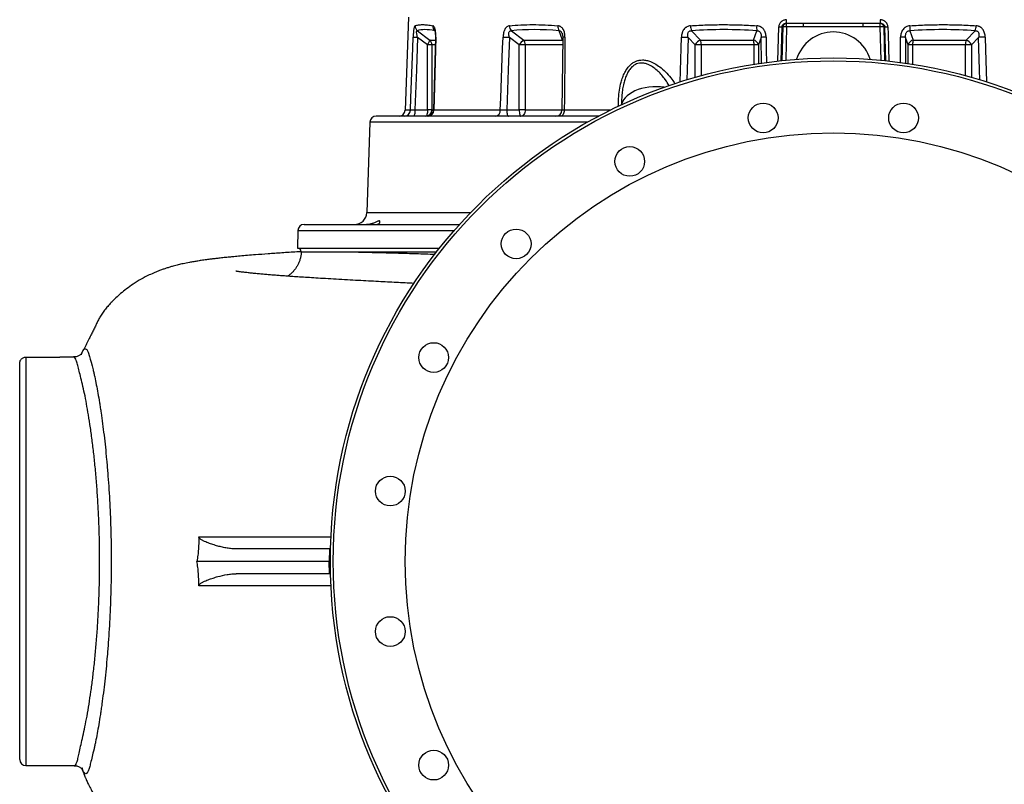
# Model space of a CAD drawing. Header units: millimetres. Extents: x 6509 to 14247, y 2145 to 17923.
# Tile 2 of 9: x 6509 to 10488, y 3715 to 6802. Entities that reach past the tile are written whole.
import ezdxf

# ---------------------------------------------------------------- set-up
doc = ezdxf.new("R2010")
doc.units = ezdxf.units.MM
doc.header["$LTSCALE"] = 5

msp = doc.modelspace()

# ---------------------------------------------------------------- linework, layer by layer
at = {"color": 7, "linetype": 'Continuous', "lineweight": 25}
for p, q in [((8080.2, 6812.6), (8067.1, 6436.8)), ((9593.7, 6773.2), (9589.2, 6773.2)), ((9606.5, 6787.6), (9608.2, 6787.6)), ((9608.2, 6787.6), (9676.4, 6787.6)), ((9608.2, 6773.2), (9608.2, 6787.6)), ((9676.4, 6773.2), (9608.2, 6773.2)), ((9676.4, 6773.2), (9676.4, 6787.6)), ((9917.7, 6773.2), (9917.7, 6787.6)), ((9917.7, 6787.6), (9985.9, 6787.6)), ((9985.9, 6773.2), (9917.7, 6773.2)), ((9985.9, 6773.2), (9985.9, 6787.6)), ((9985.9, 6787.6), (9987.6, 6787.6)), ((10004.9, 6773.2), (10000.4, 6773.2)), ((8116.1, 6757.7), (8166, 6720.1)), ((8157, 6701), (8117.2, 6730.9)), ((8189.1, 6731.6), (8181.1, 6437)), ((8528, 6701), (8488.2, 6730.9)), ((8495.9, 6757.7), (8545.8, 6720.1)), ((8702.2, 6720.1), (8688.8, 6757.7)), ((8703.5, 6731.2), (8700.6, 6437.4)), ((9239.1, 6701), (9209.9, 6730.9)), ((9224.4, 6757.7), (9260.9, 6720.1)), ((9474.5, 6720.1), (9487.9, 6757.7)), ((9505.2, 6730.9), (9494.5, 6701)), ((10099.6, 6701), (10089, 6730.9)), ((10106.3, 6757.7), (10119.6, 6720.1)), ((10333.2, 6720.1), (10369.7, 6757.7)), ((10384.2, 6730.9), (10355.1, 6701)), ((8174.7, 6701), (8157, 6701)), ((8157, 6437.6), (8157, 6701)), ((8174.7, 6701), (8174.7, 6437.6)), ((8528, 6437.6), (8528, 6701)), ((8552.2, 6701), (8528, 6701)), ((8545.8, 6720.1), (8702.2, 6720.1)), ((8552.2, 6701), (8552.2, 6437.6)), ((9263.2, 6701), (9239.1, 6701)), ((9260.9, 6720.1), (9474.5, 6720.1)), ((9476.8, 6701), (9263.2, 6701)), ((9494.5, 6701), (9476.8, 6701)), ((10117.3, 6701), (10099.6, 6701)), ((10330.9, 6701), (10117.3, 6701)), ((10119.6, 6720.1), (10333.2, 6720.1)), ((10355.1, 6701), (10330.9, 6701)), ((8848.3, 6412.6), (7949.7, 6412.6)), ((8106.3, 6437.6), (8157, 6437.6)), ((8174.7, 6437.6), (8157, 6437.6)), ((8451.4, 6436.8), (8182.7, 6436.8)), ((8477.4, 6437.6), (8528, 6437.6)), ((8552.2, 6437.6), (8528, 6437.6)), ((7924.7, 6388.5), (7912, 6023.4)), ((7658.3, 5975.1), (8286.6, 5975.1)), ((7633.3, 5950.6), (7632.1, 5880.1)), ((7632.1, 5880.1), (8206.2, 5880.1)), ((7647.1, 5865.1), (7649.9, 5865.1)), ((6509.3, 3815.1), (6509.3, 5415.1)), ((6534.3, 5439.8), (6672.1, 5439.8)), ((6727.1, 5440.1), (6672.1, 5440.1)), ((6672.1, 5440.1), (6672.1, 5439.8)), ((7761.2, 4665.1), (7384.1, 4665.1)), ((7761.2, 4665.1), (7760.3, 4615.1)), ((7765.2, 4665.1), (7761.2, 4665.1)), ((7760.3, 4615.1), (7225.7, 4615.1)), ((7761.2, 4565.1), (7760.3, 4615.1)), ((7764.6, 4615.1), (7760.3, 4615.1)), ((7761.2, 4565.1), (7384.1, 4565.1)), ((7765.2, 4565.1), (7761.2, 4565.1)), ((6534.3, 3790.1), (6729.6, 3790.1))]:
    msp.add_line(p, q, dxfattribs=at)
at = {"color": 8, "linetype": 'Continuous', "lineweight": 25}
for p, q in [((9572.8, 6634.9), (9576.6, 6773.2)), ((9589.2, 6773.2), (9585.4, 6636.5)), ((9590, 6637.1), (9593.7, 6773.2)), ((9608.2, 6773.2), (9604.6, 6638.5)), ((9989.6, 6638.5), (9985.9, 6773.2)), ((10000.4, 6773.2), (10004.1, 6637.1)), ((10008.7, 6635.7), (10004.9, 6773.2)), ((9506.2, 6625.9), (9505.2, 6730.9)), ((10089, 6730.9), (10087.9, 6626.1)), ((8166, 6720.1), (8188.8, 6720.1)), ((8188.2, 6701), (8174.7, 6701)), ((8703.2, 6701), (8552.2, 6701)), ((8702.2, 6720.1), (8703.6, 6718.3)), ((9239.1, 6569.5), (9239.1, 6701)), ((9263.2, 6701), (9263.2, 6576.3)), ((9476.8, 6622.2), (9476.8, 6701)), ((9494.5, 6701), (9494.5, 6625)), ((10099.6, 6625), (10099.6, 6701)), ((10117.3, 6701), (10117.3, 6622.2)), ((10330.9, 6576.3), (10330.9, 6701)), ((10355.1, 6701), (10355.1, 6569.5)), ((8088.1, 6436.8), (8067.1, 6436.8)), ((8174.7, 6437.6), (8181.1, 6437.6)), ((8552.2, 6437.6), (8700.6, 6437.6)), ((8895.5, 6436.8), (8709.8, 6436.8)), ((8804, 6388.5), (7924.7, 6388.5)), ((7912, 6023.4), (8331.5, 6023.4)), ((7633.3, 5950.6), (8264.8, 5950.6)), ((6534.3, 5439.8), (6534.3, 3790.1))]:
    msp.add_line(p, q, dxfattribs=at)
at = {"color": 8, "linetype": 'Continuous', "lineweight": 25, "flags": 128}
for points in [[(10017.5, 6773.2), (10018.3, 6743.2), (10021.3, 6634.4)], [(9178.4, 6550.3), (9182.1, 6686.6), (9183.3, 6731.8)], [(9209.9, 6730.9), (9206.4, 6599.7), (9205.3, 6558.8)], [(9525.4, 6731.8), (9525.9, 6681.8), (9526.4, 6628.6)], [(10067.7, 6629.4), (10068.3, 6686.6), (10068.8, 6731.8)], [(10388.9, 6559), (10387.8, 6599.7), (10384.2, 6730.9)], [(10410.8, 6731.8), (10412.2, 6681.8), (10415.7, 6551.1)], [(9113.4, 6529.2), (9098.2, 6530.8), (9082.7, 6531.5), (9067.2, 6531.1), (9051.8, 6529.7), (9036.7, 6527.4), (9022.1, 6524), (9008.3, 6519.7), (8995.4, 6514.6), (8983.5, 6508.6), (8972.8, 6502), (8963.5, 6494.6), (8955.6, 6486.8), (8949.3, 6478.5), (8944.7, 6469.8), (8941.7, 6460.9), (8941.3, 6458.7)], [(6758.7, 5449.1), (6759.6, 5452.4), (6764.6, 5464.8), (6769.9, 5471.9), (6775.1, 5473.7), (6780.3, 5469.8), (6785.7, 5459.5), (6791.3, 5442.7), (6794.4, 5431.6), (6797.9, 5418.9), (6801.7, 5404.5), (6806, 5388.4), (6806, 5388.4), (6806, 5388.4)]]:
    msp.add_lwpolyline(points, dxfattribs=at)
at = {"color": 7, "linetype": 'Continuous', "lineweight": 25, "flags": 128}
for points in [[(8088.1, 6436.8), (8089.9, 6486.7), (8097.3, 6686.6), (8099, 6731.8)], [(8099, 6731.8), (8099.8, 6731.7), (8101.1, 6731.7), (8102.9, 6731.6), (8105.1, 6731.4), (8107.7, 6731.3), (8110.6, 6731.2), (8113.8, 6731.1), (8117.2, 6730.9)], [(8117.2, 6730.9), (8112.3, 6599.7), (8106.3, 6437.6)], [(8190.6, 6731.8), (8189.3, 6681.8), (8183.9, 6482), (8182.7, 6436.8)], [(8451.4, 6436.8), (8453.2, 6486.7), (8460.6, 6686.6), (8462.3, 6731.8)], [(8462.3, 6731.8), (8464.8, 6731.7), (8467.6, 6731.7), (8470.7, 6731.6), (8474, 6731.4), (8477.5, 6731.3), (8481.1, 6731.2), (8484.7, 6731.1), (8488.2, 6730.9)], [(8488.2, 6730.9), (8483.3, 6599.7), (8477.4, 6437.6)], [(8712.7, 6731.8), (8712.2, 6681.8), (8710.3, 6482), (8709.8, 6436.8)], [(9183.3, 6731.8), (9186.8, 6731.7), (9190.3, 6731.7), (9193.9, 6731.6), (9197.5, 6731.4), (9200.9, 6731.3), (9204.2, 6731.2), (9207.2, 6731.1), (9209.9, 6730.9)], [(10410.8, 6731.8), (10407.4, 6731.7), (10403.8, 6731.7), (10400.2, 6731.6), (10396.7, 6731.4), (10393.2, 6731.3), (10389.9, 6731.2), (10386.9, 6731.1), (10384.2, 6730.9)], [(8106.3, 6437.6), (8106.2, 6432.8), (8105.8, 6428.1), (8105.3, 6423.7), (8104.4, 6420), (8103.5, 6416.8), (8102.3, 6414.5), (8101.1, 6413.1), (8099.9, 6412.6)], [(8157, 6437.6), (8156.9, 6432.8), (8156.5, 6428.1), (8155.9, 6423.7), (8155.1, 6420), (8154.1, 6416.8), (8153, 6414.5), (8151.8, 6413.1), (8150.5, 6412.6)], [(8477.4, 6437.6), (8477.5, 6432.8), (8477.8, 6428.1), (8478.4, 6423.7), (8479.3, 6420), (8480.2, 6416.8), (8481.4, 6414.5), (8482.6, 6413.1), (8483.8, 6412.6)], [(8528, 6437.6), (8528.1, 6432.8), (8528.5, 6428.1), (8529.1, 6423.7), (8529.9, 6420), (8530.9, 6416.8), (8532, 6414.5), (8533.2, 6413.1), (8534.5, 6412.6)], [(8552.2, 6437.6), (8551.8, 6432.8), (8550.8, 6428.1), (8549.2, 6423.7), (8547, 6420), (8544.3, 6416.8), (8541.2, 6414.5), (8537.9, 6413.1), (8534.5, 6412.6)], [(8709.8, 6436.8), (8709.5, 6432), (8708.5, 6427.5), (8707, 6423.3), (8705.1, 6419.6), (8702.7, 6416.7), (8700, 6414.5), (8697.1, 6413.1), (8694.1, 6412.6)]]:
    msp.add_lwpolyline(points, dxfattribs=at)
at = {"color": 7, "linetype": 'Continuous', "lineweight": 25}
for centre, radius in [((9797.1, 4615.1), 2032.5), ((9797.1, 4615.1), 2020.9), ((9513.5, 6405.3), 60), ((10080.6, 6405.3), 60), ((9797.1, 4615.1), 1730), ((8974.2, 6230.1), 60), ((8515.4, 5896.8), 60), ((8182.1, 5438), 60), ((8006.9, 4898.7), 60), ((8006.9, 4331.6), 60), ((8182.1, 3792.3), 60)]:
    msp.add_circle(centre, radius, dxfattribs=at)
for centre, radius, start, end in [((8132.5, 6777.1), 25.4, 178.717, 229.9439), ((8203.7, 6776.1), 25, 176.3019, 227.3132), ((8518.2, 6777.7), 29.9, 179.9609, 221.9562), ((8714.6, 6774.5), 30.8, 174.0088, 213.0778), ((9277.3, 6779.3), 57.2, 181.6297, 202.2301), ((9584.3, 6769.3), 97.2, 175.0644, 186.8937), ((9582.9, 6944.6), 171.5, 267.9026, 272.0974), ((9608.4, 6772.9), 14.7, 90.9643, 179.0216), ((9600.9, 6595.3), 178.1, 87.6696, 92.3304), ((9574.4, 6798.6), 33.9, 341.1013, 5.8997), ((10019.7, 6798.6), 33.9, 174.1003, 198.8987), ((9985.7, 6772.9), 14.7, 0.9784, 89.0357), ((9993.2, 6595.3), 178.1, 87.6696, 92.3304), ((10011.2, 6944.6), 171.5, 267.9026, 272.0974), ((10009.8, 6769.3), 97.2, 353.1063, 4.9356), ((10316.8, 6779.3), 57.2, 337.7699, 358.3703), ((9525.5, 6494.9), 236.9, 90.0277, 94.9186), ((9797.1, 6597.6), 155, 90, 163.2883), ((9797.1, 6597.6), 155, 16.7117, 90), ((10068.6, 6494.9), 236.9, 85.0814, 89.9723), ((8127.7, 6726.5), 38.9, 318.9044, 350.5007), ((8149.3, 6701.1), 25.4, 359.7812, 48.7142), ((8591.9, 6659.3), 76.3, 127.1638, 146.917), ((8522.1, 6701.7), 30, 358.6199, 37.8779), ((9274.7, 6682.4), 40.2, 110.0667, 152.4355), ((9193.9, 6702.3), 69.3, 358.8852, 14.8782), ((9468.7, 6694.1), 26.7, 14.9583, 77.4945), ((9407.5, 6702.3), 69.3, 358.8852, 14.8782), ((10125.4, 6694.1), 26.7, 102.5055, 165.0417), ((10186.6, 6702.3), 69.3, 165.1218, 181.1148), ((10400.2, 6702.3), 69.3, 165.1218, 181.1148), ((10319.4, 6682.4), 40.2, 27.5645, 69.9333), ((7949.7, 6387.6), 25, 90, 178), ((8042.1, 6437.6), 25, 270, 358), ((8063.2, 6437.5), 24.8, 270.3357, 358.3637), ((8150.1, 6437.2), 24.6, 271.0102, 0.9758), ((8156, 6437.6), 25, 270.0012, 358.5242), ((8158.5, 6436.8), 24.1, 271.9578, 0.0038), ((8428.9, 6435), 22.5, 277.7159, 4.5822), ((8675.6, 6437.6), 25, 270.0097, 359.5925), ((7862, 6025.1), 50, 270, 358), ((7658.3, 5950.1), 25, 90, 179), ((7632.1, 5865.1), 15, 0, 90), ((6534.3, 3815.1), 25, 180, 270)]:
    msp.add_arc(centre, radius, start, end, dxfattribs=at)
at = {"color": 8, "linetype": 'Continuous', "lineweight": 25}
for centre, radius, start, end in [((8190.2, 6728.3), 3.51, 83.1846, 110.5773), ((8710, 6703.2), 28.7, 84.6128, 103.1904)]:
    msp.add_arc(centre, radius, start, end, dxfattribs=at)
at = {"color": 7, "linetype": 'Continuous', "lineweight": 25}
for centre, major_axis, ratio, start_param, end_param in [((9830.9, 5298.7), (1733.9, -1446.1), 0.12953, 2.909193, 3.065832), ((9821.8, 5298.7), (1662.3, -1299.1), 0.405307, 2.584852, 2.741491), ((9806.1, 5298.7), (1626.9, -861.5), 0.727121, 2.121931, 2.27857), ((9788, 5298.7), (1626.9, 861.5), 0.727121, 0.863023, 1.019662)]:
    msp.add_ellipse(centre, major_axis=major_axis, ratio=ratio, start_param=start_param, end_param=end_param, dxfattribs=at)
for points, knots in [([(8107.1, 6777.7), (8106.6, 6777.5), (8106.1, 6777.1), (8105.1, 6775.6), (8104.6, 6774.6), (8103.9, 6772.7), (8103.7, 6772), (8103.2, 6770.4), (8103, 6769.6), (8102.4, 6767), (8102, 6765), (8101.3, 6760.6), (8101, 6758.3), (8100.6, 6754.6), (8100.4, 6753.3), (8100.2, 6750.7), (8100, 6749.4), (8099.5, 6742.8), (8099.2, 6737.4), (8099, 6731.8)], [0, 0, 0, 0, 0.125, 0.125, 0.25, 0.25, 0.3125, 0.3125, 0.375, 0.375, 0.5, 0.5, 0.625, 0.625, 0.6875, 0.6875, 0.75, 0.75, 1, 1, 1, 1]), ([(8107.1, 6777.7), (8111.3, 6779.2), (8116, 6780.3), (8126.2, 6781.8), (8137.2, 6782.5), (8150.1, 6781.8), (8163.7, 6780.3), (8171, 6779.2), (8178.7, 6777.7)], [0, 0, 0, 0, 0.25, 0.25, 0.5, 0.75, 0.75, 1, 1, 1, 1]), ([(8190.6, 6731.8), (8190.7, 6734.6), (8190.7, 6737.3), (8190.6, 6742.8), (8190.5, 6745.5), (8190, 6750.8), (8189.8, 6753.4), (8189.2, 6757.1), (8189, 6758.3), (8188.6, 6760.6), (8188.3, 6761.7), (8187.8, 6763.9), (8187.5, 6765), (8186.9, 6766.9), (8186.6, 6767.9), (8185.5, 6770.6), (8184.8, 6772.1), (8183.6, 6774), (8183.2, 6774.6), (8182.3, 6775.6), (8181.9, 6776), (8180.6, 6777.1), (8179.7, 6777.5), (8178.7, 6777.7)], [0, 0, 0, 0, 0.125, 0.125, 0.25, 0.25, 0.375, 0.375, 0.4375, 0.4375, 0.5, 0.5, 0.5625, 0.5625, 0.625, 0.625, 0.75, 0.75, 0.8125, 0.8125, 0.875, 0.875, 1, 1, 1, 1]), ([(8488.3, 6777.7), (8486.5, 6777.5), (8484.7, 6777.1), (8481.2, 6775.6), (8479.5, 6774.6), (8477.1, 6772.7), (8476.3, 6772), (8474.8, 6770.4), (8474, 6769.6), (8472, 6767), (8470.7, 6765), (8468.4, 6760.6), (8467.4, 6758.3), (8466.1, 6754.6), (8465.7, 6753.3), (8465, 6750.7), (8464.6, 6749.4), (8463.2, 6742.8), (8462.5, 6737.4), (8462.3, 6731.8)], [0, 0, 0, 0, 0.125, 0.125, 0.25, 0.25, 0.3125, 0.3125, 0.375, 0.375, 0.5, 0.5, 0.625, 0.625, 0.6875, 0.6875, 0.75, 0.75, 1, 1, 1, 1]), ([(8488.3, 6777.7), (8503.3, 6779.2), (8518.6, 6780.3), (8550, 6781.8), (8582, 6782.5), (8615.3, 6781.8), (8649.2, 6780.3), (8666.5, 6779.2), (8684, 6777.7)], [0, 0, 0, 0, 0.25, 0.25, 0.5, 0.75, 0.75, 1, 1, 1, 1]), ([(8712.7, 6731.8), (8712.7, 6734.6), (8712.6, 6737.3), (8712.1, 6742.8), (8711.7, 6745.5), (8710.5, 6750.8), (8709.8, 6753.4), (8708.4, 6757.1), (8707.9, 6758.3), (8706.8, 6760.6), (8706.2, 6761.7), (8704.9, 6763.9), (8704.3, 6765), (8702.8, 6766.9), (8702.1, 6767.9), (8699.7, 6770.6), (8697.9, 6772.1), (8695.1, 6774), (8694.2, 6774.6), (8692.2, 6775.6), (8691.2, 6776), (8688.2, 6777.1), (8686.1, 6777.5), (8684, 6777.7)], [0, 0, 0, 0, 0.125, 0.125, 0.25, 0.25, 0.375, 0.375, 0.4375, 0.4375, 0.5, 0.5, 0.5625, 0.5625, 0.625, 0.625, 0.75, 0.75, 0.8125, 0.8125, 0.875, 0.875, 1, 1, 1, 1]), ([(9220.1, 6777.7), (9217.5, 6777.5), (9214.9, 6777.1), (9209.9, 6775.6), (9207.4, 6774.6), (9203.9, 6772.7), (9202.8, 6772), (9200.6, 6770.4), (9199.6, 6769.6), (9196.6, 6767), (9194.8, 6765), (9191.5, 6760.6), (9190.1, 6758.3), (9188.3, 6754.6), (9187.7, 6753.3), (9186.7, 6750.7), (9186.3, 6749.4), (9184.3, 6742.8), (9183.5, 6737.4), (9183.3, 6731.8)], [0, 0, 0, 0, 0.125, 0.125, 0.25, 0.25, 0.3125, 0.3125, 0.375, 0.375, 0.5, 0.5, 0.625, 0.625, 0.6875, 0.6875, 0.75, 0.75, 1, 1, 1, 1]), ([(9220.1, 6777.7), (9241.9, 6779.2), (9263.9, 6780.3), (9308, 6781.8), (9352.3, 6782.5), (9397.1, 6781.8), (9442.2, 6780.3), (9464.8, 6779.2), (9487.5, 6777.7)], [0, 0, 0, 0, 0.25, 0.25, 0.5, 0.75, 0.75, 1, 1, 1, 1]), ([(9525.4, 6731.8), (9525.3, 6734.6), (9525.1, 6737.3), (9524.3, 6742.8), (9523.7, 6745.5), (9522.1, 6750.8), (9521.1, 6753.4), (9519.3, 6757.1), (9518.6, 6758.3), (9517.2, 6760.6), (9516.4, 6761.7), (9514.7, 6763.9), (9513.8, 6765), (9511.9, 6766.9), (9510.9, 6767.9), (9507.8, 6770.6), (9505.6, 6772.1), (9501.9, 6774), (9500.7, 6774.6), (9498.1, 6775.6), (9496.9, 6776), (9492.9, 6777.1), (9490.3, 6777.5), (9487.5, 6777.7)], [0, 0, 0, 0, 0.125, 0.125, 0.25, 0.25, 0.375, 0.375, 0.4375, 0.4375, 0.5, 0.5, 0.5625, 0.5625, 0.625, 0.625, 0.75, 0.75, 0.8125, 0.8125, 0.875, 0.875, 1, 1, 1, 1]), ([(9608.1, 6802.1), (9606.2, 6802.1), (9604.2, 6801.9), (9600.3, 6801.2), (9598.4, 6800.7), (9594.7, 6799.4), (9592.9, 6798.5), (9590.4, 6797), (9589.6, 6796.4), (9588, 6795.3), (9587.2, 6794.7), (9585.7, 6793.3), (9585, 6792.7), (9583.7, 6791.2), (9583.1, 6790.4), (9581.3, 6788.1), (9580.2, 6786.4), (9578.5, 6782.8), (9577.9, 6780.9), (9576.9, 6777.1), (9576.7, 6775.2), (9576.6, 6773.2)], [0, 0, 0, 0, 0.125, 0.125, 0.25, 0.25, 0.375, 0.375, 0.4375, 0.4375, 0.5, 0.5, 0.5625, 0.5625, 0.625, 0.625, 0.75, 0.75, 0.875, 0.875, 1, 1, 1, 1]), ([(9589.2, 6773.2), (9589.2, 6774.3), (9589.4, 6775.3), (9590, 6777.4), (9590.4, 6778.4), (9591.4, 6780.3), (9592.1, 6781.1), (9593.5, 6782.7), (9594.3, 6783.4), (9595.9, 6784.6), (9596.8, 6785.2), (9598.6, 6786.1), (9599.6, 6786.4), (9601.5, 6787), (9602.5, 6787.3), (9604.5, 6787.6), (9605.5, 6787.6), (9606.5, 6787.6)], [0, 0, 0, 0, 0.125, 0.125, 0.25, 0.25, 0.375, 0.375, 0.5, 0.5, 0.625, 0.625, 0.75, 0.75, 0.875, 0.875, 1, 1, 1, 1]), ([(9676.4, 6787.6), (9696.5, 6787.6), (9716.6, 6787.7), (9756.8, 6787.8), (9776.9, 6787.8), (9817.2, 6787.8), (9837.3, 6787.8), (9877.5, 6787.7), (9897.6, 6787.6), (9917.7, 6787.6)], [0, 0, 0, 0, 0.25, 0.25, 0.5, 0.5, 0.75, 0.75, 1, 1, 1, 1]), ([(9917.7, 6773.2), (9897.6, 6773.2), (9877.5, 6773.2), (9837.3, 6773.4), (9817.2, 6773.5), (9776.9, 6773.5), (9756.8, 6773.4), (9716.6, 6773.2), (9696.5, 6773.2), (9676.4, 6773.2)], [0, 0, 0, 0, 0.25, 0.25, 0.5, 0.5, 0.75, 0.75, 1, 1, 1, 1]), ([(10017.5, 6773.2), (10017.4, 6775.2), (10017.2, 6777.2), (10016.2, 6781), (10015.6, 6782.8), (10014.3, 6785.5), (10013.8, 6786.4), (10012.8, 6788.1), (10012.2, 6788.9), (10010.4, 6791.3), (10009.1, 6792.7), (10006.9, 6794.7), (10006.1, 6795.3), (10004.5, 6796.5), (10003.7, 6797), (10001.2, 6798.5), (9999.4, 6799.4), (9995.7, 6800.7), (9993.8, 6801.2), (9989.9, 6801.9), (9988, 6802.1), (9986, 6802.1)], [0, 0, 0, 0, 0.125, 0.125, 0.25, 0.25, 0.3125, 0.3125, 0.375, 0.375, 0.5, 0.5, 0.5625, 0.5625, 0.625, 0.625, 0.75, 0.75, 0.875, 0.875, 1, 1, 1, 1]), ([(9987.6, 6787.6), (9989.6, 6787.6), (9991.6, 6787.3), (9995.5, 6786.1), (9997.3, 6785.3), (9999.8, 6783.4), (10000.6, 6782.7), (10002, 6781.2), (10002.7, 6780.3), (10003.7, 6778.4), (10004.1, 6777.5), (10004.7, 6775.4), (10004.9, 6774.3), (10004.9, 6773.2)], [0, 0, 0, 0, 0.25, 0.25, 0.5, 0.5, 0.625, 0.625, 0.75, 0.75, 0.875, 0.875, 1, 1, 1, 1]), ([(10106.6, 6777.7), (10103.9, 6777.5), (10101.1, 6777.1), (10095.9, 6775.6), (10093.3, 6774.6), (10089.7, 6772.7), (10088.5, 6772), (10086.3, 6770.4), (10085.2, 6769.6), (10082.1, 6767), (10080.2, 6765), (10076.8, 6760.6), (10075.4, 6758.3), (10073.6, 6754.6), (10073, 6753.3), (10072, 6750.7), (10071.6, 6749.4), (10069.6, 6742.8), (10068.8, 6737.4), (10068.8, 6731.8)], [0, 0, 0, 0, 0.125, 0.125, 0.25, 0.25, 0.3125, 0.3125, 0.375, 0.375, 0.5, 0.5, 0.625, 0.625, 0.6875, 0.6875, 0.75, 0.75, 1, 1, 1, 1]), ([(10106.6, 6777.7), (10129.3, 6779.2), (10151.9, 6780.3), (10197, 6781.8), (10241.8, 6782.5), (10286.2, 6781.8), (10330.3, 6780.3), (10352.2, 6779.2), (10374, 6777.7)], [0, 0, 0, 0, 0.25, 0.25, 0.5, 0.75, 0.75, 1, 1, 1, 1]), ([(10410.8, 6731.8), (10410.7, 6734.6), (10410.5, 6737.3), (10409.6, 6742.8), (10409, 6745.5), (10407.4, 6750.8), (10406.4, 6753.4), (10404.6, 6757.1), (10404, 6758.3), (10402.5, 6760.6), (10401.8, 6761.7), (10400.2, 6763.9), (10399.3, 6765), (10397.5, 6766.9), (10396.5, 6767.9), (10393.5, 6770.6), (10391.3, 6772.1), (10387.8, 6774), (10386.6, 6774.6), (10384.2, 6775.6), (10382.9, 6776), (10379.2, 6777.1), (10376.6, 6777.5), (10374, 6777.7)], [0, 0, 0, 0, 0.125, 0.125, 0.25, 0.25, 0.375, 0.375, 0.4375, 0.4375, 0.5, 0.5, 0.5625, 0.5625, 0.625, 0.625, 0.75, 0.75, 0.8125, 0.8125, 0.875, 0.875, 1, 1, 1, 1]), ([(8117.2, 6730.9), (8116.3, 6733.9), (8115.4, 6737), (8114.4, 6741.5), (8114.1, 6743), (8113.5, 6746), (8113.3, 6747.5), (8113, 6750.3), (8112.9, 6751.7), (8113, 6754.1), (8113.1, 6755.2), (8113.7, 6756.8), (8114, 6757.3), (8115, 6757.8), (8115.5, 6757.8), (8116.1, 6757.7)], [0, 0, 0, 0, 0.25, 0.25, 0.375, 0.375, 0.5, 0.5, 0.625, 0.625, 0.75, 0.75, 0.875, 0.875, 1, 1, 1, 1]), ([(8186.1, 6759.5), (8186.1, 6759.4), (8186.2, 6759.3), (8186.8, 6757.7), (8187.5, 6754.7), (8188.2, 6750.3), (8188.8, 6744.7), (8189.1, 6738.3), (8189, 6733.8), (8188.9, 6731.6)], [0, 0, 0, 0, 0.086075, 0.201174, 0.327659, 0.470994, 0.638285, 0.825485, 1, 1, 1, 1]), ([(8488.2, 6730.9), (8487.3, 6733.9), (8486.6, 6737), (8485.9, 6741.5), (8485.8, 6743), (8485.7, 6746), (8485.7, 6747.5), (8486.1, 6750.3), (8486.5, 6751.7), (8487.5, 6754.1), (8488.3, 6755.2), (8490.1, 6756.8), (8491.1, 6757.3), (8493.5, 6757.8), (8494.7, 6757.8), (8495.9, 6757.7)], [0, 0, 0, 0, 0.25, 0.25, 0.375, 0.375, 0.5, 0.5, 0.625, 0.625, 0.75, 0.75, 0.875, 0.875, 1, 1, 1, 1]), ([(8701.2, 6746.1), (8701.6, 6744.9), (8702.6, 6742.2), (8703.4, 6737), (8703.4, 6733.1), (8703.4, 6731.2)], [0, 0, 0, 0, 0.273506, 0.627346, 1, 1, 1, 1]), ([(9209.9, 6730.9), (9209.3, 6733.9), (9208.8, 6737), (9208.8, 6741.5), (9208.8, 6743), (9209.2, 6746), (9209.5, 6747.5), (9210.5, 6750.3), (9211.2, 6751.7), (9213, 6754.1), (9214.1, 6755.2), (9216.7, 6756.8), (9218.2, 6757.3), (9221.2, 6757.8), (9222.8, 6757.8), (9224.4, 6757.7)], [0, 0, 0, 0, 0.25, 0.25, 0.375, 0.375, 0.5, 0.5, 0.625, 0.625, 0.75, 0.75, 0.875, 0.875, 1, 1, 1, 1]), ([(9487.9, 6757.7), (9489.3, 6757.8), (9490.8, 6757.8), (9493.8, 6757.3), (9495.3, 6756.8), (9497.9, 6755.2), (9499.2, 6754.1), (9501.2, 6751.7), (9502, 6750.4), (9503, 6748.3), (9503.3, 6747.5), (9503.8, 6746), (9504, 6745.3), (9504.6, 6743.1), (9504.9, 6741.6), (9505.4, 6737), (9505.4, 6733.9), (9505.2, 6730.9)], [0, 0, 0, 0, 0.125, 0.125, 0.25, 0.25, 0.375, 0.375, 0.5, 0.5, 0.5625, 0.5625, 0.625, 0.625, 0.75, 0.75, 1, 1, 1, 1]), ([(10089, 6730.9), (10088.7, 6733.9), (10088.7, 6737), (10089.2, 6741.5), (10089.5, 6743), (10090.3, 6746), (10090.8, 6747.5), (10092.1, 6750.3), (10092.9, 6751.7), (10094.9, 6754.1), (10096.1, 6755.2), (10098.8, 6756.8), (10100.3, 6757.3), (10103.3, 6757.8), (10104.8, 6757.8), (10106.3, 6757.7)], [0, 0, 0, 0, 0.25, 0.25, 0.375, 0.375, 0.5, 0.5, 0.625, 0.625, 0.75, 0.75, 0.875, 0.875, 1, 1, 1, 1]), ([(10369.7, 6757.7), (10371.3, 6757.8), (10372.9, 6757.8), (10375.9, 6757.3), (10377.4, 6756.8), (10380, 6755.2), (10381.1, 6754.1), (10382.9, 6751.7), (10383.6, 6750.4), (10384.3, 6748.3), (10384.5, 6747.5), (10384.9, 6746), (10385, 6745.3), (10385.3, 6743.1), (10385.4, 6741.6), (10385.3, 6737), (10384.9, 6733.9), (10384.2, 6730.9)], [0, 0, 0, 0, 0.125, 0.125, 0.25, 0.25, 0.375, 0.375, 0.5, 0.5, 0.5625, 0.5625, 0.625, 0.625, 0.75, 0.75, 1, 1, 1, 1]), ([(8106.3, 6437.6), (8104, 6437.5), (8101.8, 6437.5), (8098.7, 6437.3), (8097.7, 6437.3), (8095.9, 6437.2), (8095, 6437.2), (8093.4, 6437.1), (8092.7, 6437), (8091.3, 6437), (8090.7, 6436.9), (8089.2, 6436.8), (8088.4, 6436.8), (8088.1, 6436.8)], [0, 0, 0, 0, 0.25, 0.25, 0.375, 0.375, 0.5, 0.5, 0.625, 0.625, 0.75, 0.75, 1, 1, 1, 1]), ([(8477.4, 6437.6), (8475, 6437.5), (8472.6, 6437.5), (8469, 6437.3), (8467.8, 6437.3), (8465.4, 6437.2), (8464.3, 6437.2), (8462, 6437.1), (8460.9, 6437), (8458.7, 6437), (8457.7, 6436.9), (8454.7, 6436.8), (8452.9, 6436.8), (8451.4, 6436.8)], [0, 0, 0, 0, 0.25, 0.25, 0.375, 0.375, 0.5, 0.5, 0.625, 0.625, 0.75, 0.75, 1, 1, 1, 1]), ([(7948.7, 5975.1), (7950.7, 5975.1), (7952.5, 5975.4), (7955.7, 5976.2), (7957.2, 5976.7), (7959.1, 5977.7), (7959.7, 5978.1), (7960.8, 5978.9), (7961.3, 5979.3), (7962.6, 5980.5), (7963.4, 5981.4), (7964.5, 5983.2), (7964.8, 5984.1), (7965.1, 5985.4), (7965.2, 5985.8), (7965.2, 5986.6), (7965.2, 5987), (7964.9, 5988), (7964.6, 5988.5), (7963.5, 5989.3), (7962.7, 5989.5), (7960.9, 5989.5), (7959.8, 5989.3), (7957.2, 5988.5), (7955.7, 5988), (7952.5, 5986.6), (7950.7, 5985.8), (7946.9, 5984.1), (7944.9, 5983.2), (7940.5, 5981.4), (7938.2, 5980.5), (7934.5, 5979.3), (7933.3, 5978.9), (7930.6, 5978.1), (7929.3, 5977.7), (7925.2, 5976.7), (7922.3, 5976.2), (7917.8, 5975.6), (7916.3, 5975.4), (7913.2, 5975.2), (7911.6, 5975.1), (7910, 5975.1)], [0, 0, 0, 0, 0.0625, 0.0625, 0.125, 0.125, 0.15625, 0.15625, 0.1875, 0.1875, 0.25, 0.25, 0.3125, 0.3125, 0.34375, 0.34375, 0.375, 0.375, 0.4375, 0.4375, 0.5, 0.5, 0.5625, 0.5625, 0.625, 0.625, 0.6875, 0.6875, 0.75, 0.75, 0.8125, 0.8125, 0.84375, 0.84375, 0.875, 0.875, 0.9375, 0.9375, 0.96875, 0.96875, 1, 1, 1, 1]), ([(7646.9, 5865.5), (7641, 5865.1), (7614, 5863.5), (7568.7, 5860.6), (7513.1, 5856.7), (7467.2, 5853.2), (7430.1, 5850.2), (7400.9, 5847.6), (7379.9, 5845.7), (7365.5, 5844.3), (7356.2, 5843.4), (7346.2, 5842.4), (7335.5, 5841.3), (7324.5, 5840.1), (7314.3, 5839), (7305.4, 5838), (7298.3, 5837.1), (7292, 5836.4), (7285.4, 5835.6), (7277.6, 5834.6), (7268.3, 5833.4), (7258.2, 5832), (7245.1, 5830.2), (7229.8, 5827.9), (7212.5, 5825.1), (7196.9, 5822.3), (7182.7, 5819.6), (7170.9, 5817.1), (7160.2, 5814.8), (7150.6, 5812.5), (7140.4, 5809.9), (7128.7, 5806.8), (7115.7, 5803.1), (7102.5, 5799), (7089.1, 5794.5), (7073.3, 5788.7), (7054.3, 5781.2), (7030, 5770.2), (7001.2, 5755.4), (6969.5, 5736.1), (6941.7, 5716.3), (6918.4, 5697.5), (6901.8, 5682.6), (6890.3, 5671.5), (6882.5, 5663.6), (6875.1, 5655.8), (6868.2, 5648.1), (6861.6, 5640.5), (6855.2, 5632.7), (6849, 5624.8), (6843.1, 5616.7), (6837.7, 5608.8), (6833, 5601.2), (6829, 5593.9), (6825.9, 5587.4), (6822.4, 5580), (6818.9, 5572.6), (6815.4, 5565.3), (6811.7, 5557.6), (6807.7, 5549.4), (6803.4, 5540.8), (6798.9, 5531.8), (6794.4, 5522.8), (6789.4, 5513.2), (6784.2, 5502.9), (6778.8, 5491.9), (6773.5, 5481), (6770.4, 5474), (6768.8, 5470.4)], [0, 0, 0, 0, 0.015812, 0.072634, 0.129021, 0.183131, 0.220217, 0.255187, 0.287078, 0.297738, 0.309547, 0.322515, 0.336641, 0.351926, 0.366625, 0.379071, 0.389263, 0.39727, 0.405991, 0.416955, 0.430164, 0.445473, 0.460908, 0.487957, 0.513401, 0.538783, 0.555836, 0.572513, 0.586783, 0.59857, 0.609547, 0.622089, 0.636241, 0.64996, 0.661531, 0.673395, 0.687839, 0.703405, 0.725819, 0.747313, 0.766479, 0.782748, 0.796176, 0.801949, 0.807457, 0.812904, 0.818493, 0.824417, 0.830838, 0.838954, 0.848043, 0.858218, 0.86956, 0.882132, 0.895173, 0.90649, 0.914933, 0.922105, 0.928159, 0.933358, 0.938114, 0.942962, 0.948412, 0.954837, 0.963663, 0.974267, 0.986762, 1, 1, 1, 1]), ([(7646.9, 5865.1), (7646.7, 5861.2), (7646.3, 5852.7), (7643.8, 5840), (7639.9, 5827.2), (7634.9, 5815.2), (7628.7, 5804.1), (7621.7, 5793.8), (7613.9, 5784.6), (7605.5, 5776.4), (7598.3, 5770.3), (7593.7, 5767.3), (7592.3, 5766.4)], [0, 0, 0, 0, 0.100866, 0.217274, 0.330942, 0.441977, 0.550416, 0.656238, 0.759359, 0.859635, 0.956853, 1, 1, 1, 1]), ([(7649.9, 5865.1), (7653.2, 5865.1), (7659.4, 5865.1), (7677.8, 5865.1), (7689.8, 5865.1), (7719.7, 5865.1), (7737.5, 5865.1), (7778.6, 5865.1), (7801.9, 5865.1), (7828, 5865.1)], [0, 0, 0, 0, 0.25, 0.25, 0.5, 0.5, 0.75, 0.75, 1, 1, 1, 1]), ([(7828, 5865.1), (7843.8, 5865.1), (7875.5, 5865.1), (7929.9, 5865.1), (7989.2, 5865.1), (8053.8, 5865.1), (8122.1, 5865.1), (8171.2, 5865.1), (8195.3, 5865.1)], [0, 0, 0, 0, 0.167732, 0.335464, 0.503196, 0.670927, 0.838659, 1, 1, 1, 1]), ([(8102.5, 5737.2), (8090.4, 5737.9), (8066.1, 5739.1), (8030.8, 5741), (7994.9, 5742.9), (7957.5, 5744.8), (7917.7, 5747), (7875.8, 5749.2), (7832, 5751.6), (7787.7, 5754.1), (7745.3, 5756.6), (7706.6, 5758.9), (7671.9, 5761.1), (7641.1, 5763), (7613.9, 5764.9), (7589.9, 5766.5), (7568.3, 5768.1), (7547.6, 5769.7), (7527.5, 5771.3), (7507.4, 5772.9), (7487.6, 5774.7), (7468.1, 5776.5), (7449.2, 5778.3), (7431, 5780.3), (7416.6, 5782), (7405.8, 5783.3), (7398.5, 5784.3), (7393.6, 5785), (7390.1, 5785.5), (7387.4, 5785.9), (7385.2, 5786.3), (7383.5, 5786.6), (7382.5, 5786.8), (7382.5, 5786.7), (7382.5, 5786.7)], [0, 0, 0, 0, 0.030107, 0.060439, 0.091258, 0.124737, 0.161284, 0.200922, 0.243678, 0.289568, 0.334992, 0.377625, 0.417445, 0.454428, 0.488553, 0.519798, 0.549015, 0.577379, 0.608722, 0.640228, 0.674086, 0.710122, 0.747584, 0.787603, 0.83228, 0.859975, 0.884392, 0.906871, 0.920371, 0.934163, 0.949845, 0.968039, 0.990246, 1, 1, 1, 1]), ([(6761.3, 5457.1), (6761.3, 5457.1), (6761.3, 5457), (6760.4, 5455.6), (6758.7, 5453.5), (6756.1, 5450.8), (6752.5, 5447.9), (6747.7, 5445), (6741.6, 5442.3), (6734.5, 5440.4), (6729.3, 5440.3), (6727, 5440.3)], [0, 0, 0, 0, 0.1356722, 0.2727303, 0.3952555, 0.5065853, 0.6101791, 0.7092765, 0.8065678, 0.9141371, 1, 1, 1, 1]), ([(6509.3, 5415.1), (6509.3, 5417.9), (6509.8, 5420.7), (6511.2, 5424.7), (6511.8, 5426.1), (6513.3, 5428.7), (6514.2, 5429.9), (6516.2, 5432.3), (6517.4, 5433.4), (6520.1, 5435.5), (6521.5, 5436.4), (6524.8, 5438), (6526.6, 5438.6), (6529.4, 5439.3), (6530.4, 5439.5), (6532.3, 5439.7), (6533.3, 5439.8), (6534.3, 5439.8)], [0, 0, 0, 0, 0.25, 0.25, 0.375, 0.375, 0.5, 0.5, 0.625, 0.625, 0.75, 0.75, 0.875, 0.875, 0.9375, 0.9375, 1, 1, 1, 1]), ([(6806, 5388.4), (6806.1, 5388.1), (6806.2, 5387.8), (6806.3, 5387.2), (6806.5, 5386.4), (6807, 5384.4), (6807.9, 5380.5), (6808.7, 5377), (6810.3, 5369.9), (6811.4, 5365), (6814.6, 5350), (6816.8, 5339.5), (6823.2, 5306.3), (6827.5, 5282), (6832.9, 5248.9), (6833.9, 5242.2), (6836.1, 5228.4), (6837.1, 5221.4), (6840.2, 5200.2), (6842.3, 5185.6), (6848.2, 5140.8), (6851.9, 5109.3), (6857.2, 5059.8), (6858.9, 5042.9), (6861.3, 5017), (6862.1, 5008.2), (6863.6, 4990.5), (6864.3, 4981.6), (6867.9, 4936.9), (6870.4, 4900.3), (6874.4, 4825.6), (6876, 4787.5), (6877.5, 4739), (6877.7, 4729.2), (6878.2, 4709.5), (6878.4, 4699.7), (6878.8, 4670.3), (6879, 4650.6), (6879.2, 4611.3), (6879.1, 4591.7), (6878.8, 4562.2), (6878.7, 4552.3), (6878.4, 4532.7), (6878.2, 4522.8), (6877.1, 4473.8), (6875.8, 4435.3), (6872.2, 4359.9), (6869.9, 4322.8), (6866.6, 4277.5), (6865.9, 4268.4), (6864.5, 4250.5), (6863.7, 4241.5), (6861.5, 4215), (6859.9, 4197.8), (6854.9, 4147.1), (6851.2, 4114.8), (6845.4, 4068.6), (6843.5, 4053.6), (6840.4, 4031.6), (6839.4, 4024.4), (6837.3, 4010.2), (6836.3, 4003.1), (6831, 3968.7), (6826.7, 3943.3), (6820.2, 3908.4), (6818.1, 3897.3), (6814.8, 3881.4), (6813.7, 3876.2), (6812.1, 3868.7), (6811.3, 3864.9), (6810.4, 3860.7), (6809.9, 3858.6), (6809.7, 3857.5), (6809.5, 3857), (6809.5, 3856.8), (6809.5, 3856.6), (6809.4, 3856.5), (6809.4, 3856.5)], [0, 0, 0, 0, 0.000977, 0.000977, 0.001953, 0.003906, 0.007813, 0.015625, 0.015625, 0.03125, 0.03125, 0.0625, 0.0625, 0.125, 0.125, 0.140625, 0.140625, 0.15625, 0.15625, 0.1875, 0.1875, 0.25, 0.25, 0.28125, 0.28125, 0.296875, 0.296875, 0.3125, 0.3125, 0.375, 0.375, 0.4375, 0.4375, 0.453125, 0.453125, 0.46875, 0.46875, 0.5, 0.5, 0.53125, 0.53125, 0.546875, 0.546875, 0.5625, 0.5625, 0.625, 0.625, 0.6875, 0.6875, 0.703125, 0.703125, 0.71875, 0.71875, 0.75, 0.75, 0.8125, 0.8125, 0.84375, 0.84375, 0.859375, 0.859375, 0.875, 0.875, 0.9375, 0.9375, 0.96875, 0.96875, 0.984375, 0.984375, 0.992187, 0.996094, 0.998047, 0.999023, 0.999512, 0.999756, 0.999756, 1, 1, 1, 1]), ([(7233.3, 4714.2), (7233.4, 4697.4), (7232.8, 4680.8), (7230.9, 4655.9), (7230.1, 4647.6), (7228.2, 4631.3), (7227, 4623.2), (7225.7, 4615.1)], [0, 0, 0, 0, 0.5, 0.5, 0.75, 0.75, 1, 1, 1, 1]), ([(7384.1, 4665.1), (7378.1, 4665.1), (7372, 4665.5), (7359.8, 4666.6), (7353.7, 4667.4), (7341.2, 4669.5), (7335, 4670.7), (7322.4, 4673.6), (7316, 4675.2), (7303.3, 4678.7), (7296.8, 4680.6), (7283.9, 4684.8), (7277.4, 4687.1), (7267.6, 4690.9), (7264.3, 4692.2), (7257.8, 4695), (7254.5, 4696.4), (7249.6, 4698.9), (7247.9, 4699.7), (7244.7, 4701.6), (7243.1, 4702.6), (7240.7, 4704.2), (7239.9, 4704.8), (7238.3, 4706), (7237.5, 4706.7), (7236, 4708.2), (7235.3, 4709), (7234.3, 4710.6), (7234, 4711.2), (7233.6, 4712.2), (7233.5, 4712.6), (7233.4, 4713.3), (7233.3, 4713.7), (7233.3, 4714.2)], [0, 0, 0, 0, 0.125, 0.125, 0.25, 0.25, 0.375, 0.375, 0.5, 0.5, 0.625, 0.625, 0.75, 0.75, 0.8125, 0.8125, 0.875, 0.875, 0.90625, 0.90625, 0.9375, 0.9375, 0.953125, 0.953125, 0.96875, 0.96875, 0.984375, 0.984375, 0.992187, 0.992187, 0.996094, 0.996094, 1, 1, 1, 1]), ([(7233.3, 4516.1), (7233.4, 4532.8), (7232.8, 4549.5), (7230.9, 4574.4), (7230.1, 4582.6), (7228.2, 4599), (7227, 4607.1), (7225.7, 4615.1)], [0, 0, 0, 0, 0.5, 0.5, 0.75, 0.75, 1, 1, 1, 1]), ([(7233.3, 4516.1), (7233.3, 4517), (7233.5, 4517.8), (7234, 4519.1), (7234.3, 4519.7), (7235, 4520.7), (7235.3, 4521.2), (7236, 4522.1), (7236.4, 4522.5), (7237.6, 4523.6), (7238.3, 4524.3), (7239.9, 4525.5), (7240.7, 4526.1), (7243.1, 4527.8), (7244.7, 4528.7), (7248, 4530.6), (7249.6, 4531.4), (7254.5, 4533.9), (7257.8, 4535.3), (7264.4, 4538.1), (7267.7, 4539.4), (7277.5, 4543.2), (7284, 4545.4), (7296.9, 4549.6), (7303.3, 4551.6), (7322.4, 4556.9), (7335, 4559.7), (7353.6, 4562.8), (7359.8, 4563.7), (7372, 4564.8), (7378.1, 4565.1), (7384.1, 4565.1)], [0, 0, 0, 0, 0.007812, 0.007812, 0.015625, 0.015625, 0.023437, 0.023437, 0.03125, 0.03125, 0.046875, 0.046875, 0.0625, 0.0625, 0.09375, 0.09375, 0.125, 0.125, 0.1875, 0.1875, 0.25, 0.25, 0.375, 0.375, 0.5, 0.5, 0.75, 0.75, 0.875, 0.875, 1, 1, 1, 1]), ([(6729.6, 3790), (6730.4, 3790), (6733.9, 3790.2), (6739.7, 3789.1), (6746.5, 3787.1), (6751.9, 3784.4), (6756.1, 3781.5), (6759.1, 3778.9), (6761.2, 3776.6), (6762.5, 3774.9), (6763.1, 3774.1), (6763, 3774.2), (6763, 3774.2)], [0, 0, 0, 0, 0.028088, 0.131872, 0.23357, 0.334676, 0.437199, 0.544094, 0.65866, 0.784232, 0.923935, 1, 1, 1, 1]), ([(6760.1, 3782.4), (6761, 3779.5), (6763.3, 3772), (6767, 3761.5), (6770.6, 3751.9), (6772.6, 3747), (6773.6, 3744.7), (6775.8, 3739.5), (6780.2, 3729.2), (6787.7, 3712.8), (6798.4, 3691.7), (6812.9, 3666.4), (6830.3, 3639.9), (6849.2, 3614.7), (6867.8, 3592.9), (6885.5, 3574.2), (6901.7, 3558.7), (6915.5, 3546.6), (6926.9, 3537.1), (6937.2, 3529), (6948.4, 3520.7), (6961.7, 3511.3), (6977.5, 3501), (6995.9, 3489.9), (7017, 3478.5), (7039.4, 3467.7), (7060.4, 3458.7), (7078.4, 3451.8), (7092.8, 3446.7), (7107.1, 3442.1), (7121.6, 3437.7), (7137.2, 3433.5), (7153.6, 3429.5), (7170.1, 3425.8), (7185.9, 3422.6), (7200.6, 3419.9), (7213.3, 3417.7), (7224.8, 3415.8), (7235.6, 3414.1), (7246.2, 3412.6), (7257.1, 3411), (7269, 3409.4), (7281.5, 3407.8), (7294.5, 3406.2), (7307.4, 3404.7), (7319.8, 3403.4), (7333.2, 3401.9), (7342.5, 3401), (7348.1, 3400.4)], [0, 0, 0, 0, 0.0078389, 0.0203412, 0.0308848, 0.0401878, 0.0447091, 0.0494596, 0.0607598, 0.0756861, 0.0948877, 0.1186435, 0.1470756, 0.1727328, 0.1965574, 0.2175722, 0.2358482, 0.2514767, 0.2625739, 0.2725432, 0.2847439, 0.2998742, 0.3179943, 0.3391233, 0.3632574, 0.3895986, 0.4138026, 0.4353918, 0.4548845, 0.473502, 0.4973449, 0.5258481, 0.5583012, 0.5938205, 0.6303317, 0.6627623, 0.6917451, 0.7189046, 0.7450773, 0.7689868, 0.7952116, 0.8235923, 0.8529144, 0.8829372, 0.9130868, 0.9404661, 0.9646804, 1, 1, 1, 1])]:
    msp.add_open_spline(points, degree=3, knots=knots, dxfattribs=at)
at = {"color": 8, "linetype": 'Continuous', "lineweight": 25}
for points, knots in [([(8688.8, 6757.7), (8689.8, 6757.7), (8691.3, 6757.8), (8693.9, 6756.9), (8695.8, 6755.5), (8698.3, 6752.5), (8699.7, 6749.9), (8700.9, 6747.3), (8701, 6746.6), (8701.2, 6746.1)], [0, 0, 0, 0, 0.215883, 0.316338, 0.521793, 0.615127, 0.901062, 0.924653, 1, 1, 1, 1]), ([(8928.1, 6451.1), (8928.3, 6462.1), (8928.6, 6484.3), (8932.2, 6517.5), (8938.1, 6546), (8945.5, 6569.8), (8953.7, 6588.8), (8964.4, 6606.3), (8976.3, 6619.9), (8988.6, 6629.3), (9000.3, 6635.3), (9012.8, 6638.8), (9026.7, 6640.1), (9041.9, 6638.5), (9060.5, 6633), (9080.6, 6622.8), (9102.9, 6606.7), (9124.4, 6586.1), (9143, 6564.5), (9153.1, 6549.5), (9157.2, 6543.5)], [0, 0, 0, 0, 0.078879, 0.157857, 0.236509, 0.286213, 0.335866, 0.386019, 0.436043, 0.470084, 0.504106, 0.538044, 0.572003, 0.615147, 0.658362, 0.723584, 0.788949, 0.86763, 0.94664, 1, 1, 1, 1]), ([(9133.8, 6536), (9128.8, 6544.2), (9119.7, 6558.9), (9104.4, 6577.8), (9088.9, 6594.2), (9071.5, 6609), (9054.3, 6619.4), (9038.2, 6625.4), (9025.2, 6627.6), (9013, 6626.9), (9002.3, 6624.1), (8992.2, 6618.8), (8981.6, 6610.4), (8971.3, 6597.9), (8962.2, 6581.7), (8955.2, 6563.9), (8949.6, 6544.1), (8945.3, 6522.5), (8941.5, 6493.2), (8941.1, 6471.5), (8940.8, 6457.6)], [0, 0, 0, 0, 0.080742, 0.144328, 0.207881, 0.274677, 0.342886, 0.385364, 0.429036, 0.461448, 0.49497, 0.527346, 0.56094, 0.60979, 0.660828, 0.711751, 0.763422, 0.825682, 0.887977, 1, 1, 1, 1]), ([(8182.7, 6436.8), (8181.7, 6436.8), (8180.6, 6436.9), (8181.1, 6437), (8181.1, 6437)], [0, 0, 0, 0, 0.923134, 1, 1, 1, 1]), ([(8709.8, 6436.8), (8707.9, 6436.8), (8703.9, 6436.9), (8700.8, 6437.2), (8700.9, 6437.3), (8700.9, 6437.4)], [0, 0, 0, 0, 0.377627, 0.755519, 1, 1, 1, 1]), ([(7828, 5865.1), (7838.7, 5864.9), (7860.1, 5864.5), (7895.5, 5863.7), (7933.3, 5862.8), (7980.6, 5861.6), (8039.1, 5860), (8110.1, 5857.9), (8161.7, 5856.2), (8187.5, 5855.3)], [0, 0, 0, 0, 0.116508, 0.233016, 0.350144, 0.467272, 0.644878, 0.822621, 1, 1, 1, 1]), ([(6729.6, 3790.9), (6730.4, 3790.7), (6733, 3790.1), (6736.9, 3795.3), (6741.4, 3806.3), (6745.9, 3823.4), (6750.8, 3846.4), (6756.9, 3874.9), (6764.8, 3908.3), (6773.2, 3946.4), (6781.4, 3989.8), (6789.5, 4037.4), (6797.2, 4088.4), (6804.4, 4142.7), (6811.1, 4201), (6817, 4262.1), (6822.1, 4325.3), (6826.3, 4390.4), (6829.5, 4457.8), (6831.4, 4519.3), (6832.2, 4573.5), (6832.4, 4620.3), (6832.1, 4667.2), (6831.1, 4721.4), (6829.1, 4782.3), (6825.8, 4849.9), (6821.3, 4916.4), (6815.9, 4980.7), (6809.7, 5041.8), (6802.8, 5100), (6795.3, 5155.1), (6787.4, 5206.2), (6779.3, 5252.3), (6771.2, 5293.9), (6762.8, 5331.1), (6754.7, 5363.3), (6748.3, 5389.9), (6743, 5411.3), (6738.1, 5427.2), (6733.3, 5436.7), (6729.6, 5440.6), (6727.4, 5439.8), (6727.1, 5439.7)], [0, 0, 0, 0, 0.011156, 0.038262, 0.064901, 0.091539, 0.118963, 0.146385, 0.172879, 0.199374, 0.226625, 0.253877, 0.280023, 0.306168, 0.333051, 0.359933, 0.386071, 0.412209, 0.43911, 0.466011, 0.483904, 0.501797, 0.519932, 0.538067, 0.564574, 0.591081, 0.618388, 0.645696, 0.672354, 0.699013, 0.726457, 0.7539, 0.780293, 0.806686, 0.833827, 0.860966, 0.887469, 0.913972, 0.941253, 0.968534, 0.994552, 1, 1, 1, 1]), ([(7233.3, 4714.2), (7260.4, 4714.2), (7314.5, 4714.2), (7402.4, 4714.2), (7495, 4714.2), (7592.6, 4714.2), (7683.2, 4714.2), (7743.2, 4714.2), (7767.5, 4714.2)], [0, 0, 0, 0, 0.175615, 0.351634, 0.527859, 0.704086, 0.880108, 1, 1, 1, 1]), ([(7767.6, 4516.1), (7743.1, 4516.1), (7682.8, 4516.1), (7591.6, 4516.1), (7493.7, 4516.1), (7400.8, 4516.1), (7313.4, 4516.1), (7259.8, 4516.1), (7233.3, 4516.1)], [0, 0, 0, 0, 0.120804, 0.297649, 0.474598, 0.651442, 0.827977, 1, 1, 1, 1]), ([(6809.4, 3856.5), (6809.4, 3856.5), (6808, 3851), (6804.1, 3835.4), (6798.7, 3812.6), (6793.3, 3790.5), (6788.5, 3773.7), (6783.7, 3762.7), (6778.8, 3757.3), (6773.5, 3757.5), (6767.9, 3763.5), (6763.4, 3771.9), (6761.1, 3779.6), (6760.5, 3781.6)], [0, 0, 0, 0, 0, 0.056672, 0.168208, 0.280478, 0.394936, 0.510122, 0.621204, 0.73294, 0.846724, 0.961215, 1, 1, 1, 1])]:
    msp.add_open_spline(points, degree=3, knots=knots, dxfattribs=at)

doc.saveas('drawing.dxf')
